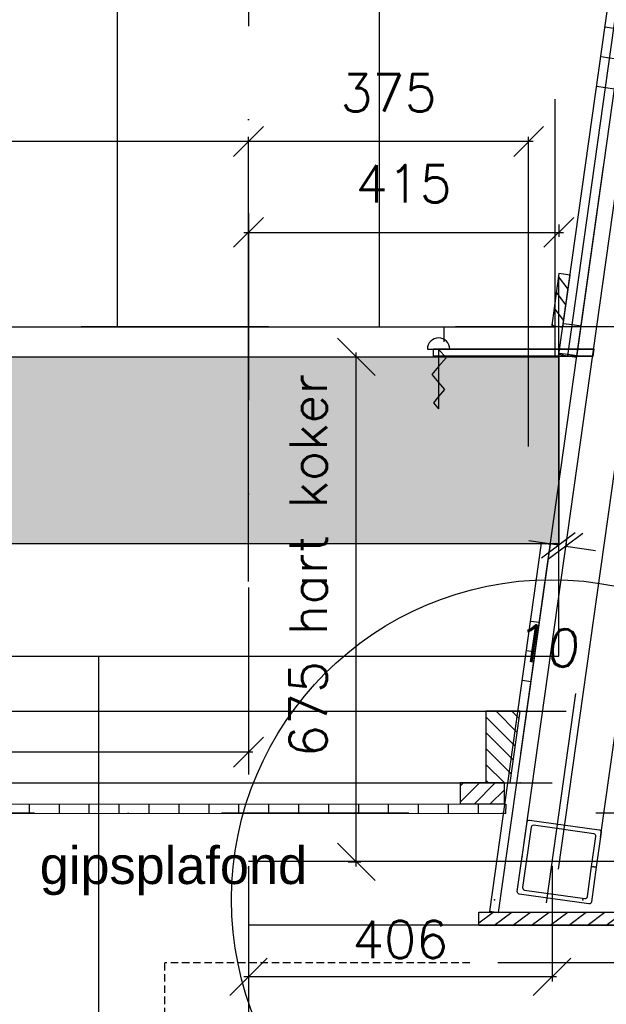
# Model space of a CAD drawing. Extents: x 0 to 316966, y 0 to 192112.
# Tile 26 of 54: x 166059 to 166843, y 94891 to 96206. Entities that reach past the tile are written whole.
import ezdxf

# ---------------------------------------------------------------- set-up
doc = ezdxf.new("R2010")
doc.units = 0
doc.header["$LTSCALE"] = 20
doc.header["$MEASUREMENT"] = 0
doc.header["$PDSIZE"] = -1
for name, pattern in [('DASHDOT', [25, 12.5, -6.25, 0, -6.25]), ('DD1', [2.66667, 1.66667, -0.5, 0, -0.5]), ('HIDDENX2', [0.75, 0.5, -0.25])]:
    doc.linetypes.add(name, pattern=pattern)
doc.layers.get('0').update_dxf_attribs({"linetype": 'CONTINUOUS'})
doc.layers.get('DEFPOINTS').update_dxf_attribs({"linetype": 'CONTINUOUS'})
for name, color, linetype in [('_DETAILNUMMERS', 4, 'CONTINUOUS'), ('_DETAILNUMMERSTEKST', 4, 'CONTINUOUS'), ('A--01A1_ACEER', 1, 'CONTINUOUS'), ('A--A23--_F--3-', 9, 'CONTINUOUS'), ('A--A25--_F--3-', 9, 'CONTINUOUS'), ('A--A42--_F--3-', 9, 'CONTINUOUS'), ('A--A42--_F123-', 9, 'CONTINUOUS'), ('A--L21--_F-23-', 4, 'CONTINUOUS'), ('A--L23--', 7, 'CONTINUOUS'), ('A--L23--_F--3-', 7, 'CONTINUOUS'), ('A--L25--_F-23-', 7, 'CONTINUOUS'), ('A--L28--', 7, 'CONTINUOUS'), ('A--L28--_F--3-', 1, 'CONTINUOUS'), ('A--L28D1_KONSTRUKTIES', 1, 'CONTINUOUS'), ('A--L31A1C_BUITENKOZIJN', 1, 'HIDDENX2'), ('A--L31D1_BUITENKOZIJN', 1, 'CONTINUOUS'), ('A--L35--', 7, 'CONTINUOUS'), ('A--L35--_F-23-', 7, 'CONTINUOUS'), ('A--L42--', 7, 'CONTINUOUS'), ('A--L42--_F--3-', 7, 'CONTINUOUS'), ('A--M$1A-_F123-', 1, 'CONTINUOUS'), ('A--M1$A-_F123-', 1, 'CONTINUOUS'), ('A--T$1A-_F123-_0_25MM', 2, 'CONTINUOUS'), ('A--T$1A-_F123_20', 1, 'CONTINUOUS'), ('STRAMIEN', 8, 'DD1'), ('X--LR---_CP', 7, 'CONTINUOUS')]:
    doc.layers.add(name, color=color, linetype=linetype)
doc.styles.add('ALFA-0_25', font='ROMANS')
doc.styles.add('EB2', font='ARIAL.TTF')
doc.styles.add('HIEMSTRA', font='romans.shx')
doc.dimstyles.new('ALFA-0_25', dxfattribs={"dimscale": 40, "dimtxt": 2.5, "dimasz": 2.5, "dimexe": 0.3, "dimexo": 0.3, "dimgap": 1.25, "dimtad": 1, "dimdec": 0, "dimzin": 0, "dimdsep": 46, "dimtxsty": 'ALFA-0_25', "dimblk1": 'OBLIQUE', "dimblk2": 'OBLIQUE', "dimsah": 1, "dimcen": 0.09, "dimdle": 0.3, "dimclrd": 1, "dimclre": 1, "dimclrt": 2, "dimadec": 0, "dimazin": 0, "dimtfac": 1, "dimtdec": 0, "dimtofl": 0, "dimtmove": 2, "dimatfit": 3, "dimldrblk": 'OBLIQUE', "dimfxl": 0, "dimtvp": 625, "dimtolj": 1, "dimtzin": 0, "dimarcsym": 0})
doc.dimstyles.get("Standard").update_dxf_attribs({"dimscale": 40, "dimtxt": 2.5, "dimasz": 2, "dimexe": 0.3, "dimexo": 0.3, "dimgap": 2, "dimtad": 1, "dimdec": 0, "dimzin": 0, "dimdsep": 46, "dimtxsty": 'HIEMSTRA', "dimblk1": 'OBLIQUE', "dimblk2": 'OBLIQUE', "dimsah": 1, "dimcen": 0.09, "dimdle": 0.3, "dimclrd": 1, "dimclre": 1, "dimclrt": 3, "dimadec": 0, "dimazin": 0, "dimtfac": 1, "dimtdec": 4, "dimtix": 1, "dimtmove": 2, "dimatfit": 3, "dimldrblk": 'OBLIQUE', "dimfxl": 0, "dimtvp": 625, "dimtolj": 1, "dimtzin": 0, "dimarcsym": 0})
doc.dimstyles.new('STANDARD$0', dxfattribs={"dimscale": 50, "dimtxt": 2.5, "dimasz": 2, "dimexe": 2, "dimexo": 0, "dimgap": 2, "dimtad": 1, "dimdec": 0, "dimzin": 0, "dimdsep": 46, "dimtxsty": 'ALFA-0_25', "dimblk1": 'OBLIQUE', "dimblk2": 'OBLIQUE', "dimsah": 1, "dimcen": -3, "dimdle": 2, "dimclrd": 1, "dimclre": 1, "dimclrt": 2, "dimadec": 0, "dimazin": 0, "dimtfac": 0.6666666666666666, "dimtofl": 0, "dimtmove": 2, "dimatfit": 3, "dimldrblk": 'OBLIQUE', "dimfxl": 0, "dimtvp": 0.8333333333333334, "dimtolj": 1, "dimtzin": 0, "dimarcsym": 0})
pattern_1 = [(352.000000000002, (0, 0), (55.66924038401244, 396.1072274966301), []), (352.000000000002, (5.566924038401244, 39.610722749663), (55.66924038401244, 396.1072274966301), []), (352.000000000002, (11.13384807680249, 79.22144549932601), (55.66924038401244, 396.1072274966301), [])]

# ---------------------------------------------------------------- blocks, each defined once
blk = doc.blocks.new('_OBLIQUE')
at = {"color": 0, "linetype": 'ByBlock'}
blk.add_line((-0.5, -0.5), (0.5, 0.5), dxfattribs=at)
blk = doc.blocks.new('*D66')
at = {"color": 1, "linetype": 'ByBlock'}
for p, q in [((166364.2649012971, 95767.12102637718), (166364.2649012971, 96049.813609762)), ((166370.2649012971, 96043.813609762), (164723.2649012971, 96043.813609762))]:
    blk.add_line(p, q, dxfattribs=at)
at = {"layer": 'DEFPOINTS', "color": 0, "linetype": 'ByBlock'}
for p in [(164729.2649012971, 96043.813609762), (164729.2649012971, 96043.813609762), (166364.2649012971, 95761.12102637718)]:
    blk.add_point(p, dxfattribs=at)
at = {"color": 1, "linetype": 'ByBlock', "xscale": 40, "yscale": 40, "zscale": 40, "rotation": 180}
blk.add_blockref('_OBLIQUE', (164729.2649012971, 96043.813609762), dxfattribs=at)
at = {"color": 1, "linetype": 'ByBlock', "xscale": 40, "yscale": 40, "zscale": 40}
blk.add_blockref('_OBLIQUE', (166364.2649012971, 96043.813609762), dxfattribs=at)
at = {"color": 2, "linetype": 'ByBlock', "insert": (165546.7649012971, 96108.813609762), "char_height": 50, "attachment_point": 5, "style": 'HIEMSTRA'}
blk.add_mtext('\\A1;1635', dxfattribs=at)
blk = doc.blocks.new('*D68')
at = {"color": 1, "linetype": 'ByBlock'}
for p, q in [((166364.2649012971, 95802.79707467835), (166364.2649012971, 96049.813609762)), ((166738.7778876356, 95636.16207984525), (166738.7778876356, 96049.813609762)), ((166744.7778876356, 96043.813609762), (166358.2649012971, 96043.813609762))]:
    blk.add_line(p, q, dxfattribs=at)
at = {"layer": 'DEFPOINTS', "color": 0, "linetype": 'ByBlock'}
for p in [(166364.2649012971, 96043.813609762), (166364.2649012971, 95796.79707467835), (166738.7778876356, 95630.16207984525)]:
    blk.add_point(p, dxfattribs=at)
at = {"color": 1, "linetype": 'ByBlock', "xscale": 40, "yscale": 40, "zscale": 40, "rotation": 180}
blk.add_blockref('_OBLIQUE', (166364.2649012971, 96043.813609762), dxfattribs=at)
at = {"color": 1, "linetype": 'ByBlock', "xscale": 40, "yscale": 40, "zscale": 40}
blk.add_blockref('_OBLIQUE', (166738.7778876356, 96043.813609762), dxfattribs=at)
at = {"color": 2, "linetype": 'ByBlock', "insert": (166551.5213944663, 96108.813609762), "char_height": 50, "attachment_point": 5, "style": 'HIEMSTRA'}
blk.add_mtext('\\A1;375', dxfattribs=at)
blk = doc.blocks.new('*U518')
at = {"layer": 'A--L23--_F--3-', "color": 2, "linetype": 'Continuous'}
blk.add_lwpolyline([(0, 0), (0, 20), (1896.029784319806, 20), (1896.029784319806, 0)], dxfattribs=at)
blk = doc.blocks.new('Q031607-')
at = {"layer": 'A--L35--_F-23-', "color": 1, "linetype": 'Continuous'}
blk.add_lwpolyline([(0, -15), (0, 15, 1), (0, -15)], format="xyb", dxfattribs=at)
for points in [[(0, 0), (11.76, 10), (23.53, 0), (34.12, -9), (44.71, 0), (54.12, 8), (63.53, 0), (71.76, -7), (80, 0)], [(0, 0), (80, 0)]]:
    blk.add_lwpolyline(points, dxfattribs=at)
at = {"layer": 'X--LR---_CP'}
blk.add_point((0, 0), dxfattribs=at)
blk.add_point((0, 0), dxfattribs=at)
blk.add_point((0, 0), dxfattribs=at)
blk = doc.blocks.new('*D88')
at = {"color": 1, "linetype": 'ByBlock'}
for p, q in [((166364.2649012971, 95932.75802683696), (166364.2649012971, 95916.25332375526)), ((166779.2649012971, 95932.75802683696), (166779.2649012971, 95916.25332375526)), ((166358.2649012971, 95922.25332375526), (166785.2649012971, 95922.25332375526))]:
    blk.add_line(p, q, dxfattribs=at)
at = {"layer": 'DEFPOINTS', "color": 0, "linetype": 'ByBlock'}
for p in [(166364.2649012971, 95938.75802683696), (166779.2649012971, 95938.75802683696), (166779.2649012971, 95922.25332375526)]:
    blk.add_point(p, dxfattribs=at)
at = {"color": 1, "linetype": 'ByBlock', "xscale": 40, "yscale": 40, "zscale": 40, "rotation": 180}
blk.add_blockref('_OBLIQUE', (166364.2649012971, 95922.25332375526), dxfattribs=at)
at = {"color": 1, "linetype": 'ByBlock', "xscale": 40, "yscale": 40, "zscale": 40}
blk.add_blockref('_OBLIQUE', (166779.2649012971, 95922.25332375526), dxfattribs=at)
at = {"color": 2, "linetype": 'ByBlock', "insert": (166571.7649012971, 95987.25332375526), "char_height": 50, "attachment_point": 5, "style": 'HIEMSTRA'}
blk.add_mtext('\\A1;415', dxfattribs=at)
blk = doc.blocks.new('*D89')
at = {"color": 1, "linetype": 'ByBlock'}
for p, q in [((165364.2649012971, 95239.32737853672), (165364.2649012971, 95221.39636398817)), ((166364.2649012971, 95239.32737853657), (166364.2649012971, 95221.39636398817)), ((166370.2649012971, 95227.39636398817), (165358.2649012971, 95227.39636398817))]:
    blk.add_line(p, q, dxfattribs=at)
at = {"layer": 'DEFPOINTS', "color": 0, "linetype": 'ByBlock'}
for p in [(165364.2649012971, 95245.32737853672), (166364.2649012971, 95245.32737853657), (165364.2649012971, 95227.39636398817)]:
    blk.add_point(p, dxfattribs=at)
at = {"color": 1, "linetype": 'ByBlock', "xscale": 40, "yscale": 40, "zscale": 40, "rotation": 180}
blk.add_blockref('_OBLIQUE', (165364.2649012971, 95227.39636398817), dxfattribs=at)
at = {"color": 1, "linetype": 'ByBlock', "xscale": 40, "yscale": 40, "zscale": 40}
blk.add_blockref('_OBLIQUE', (166364.2649012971, 95227.39636398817), dxfattribs=at)
at = {"color": 2, "linetype": 'ByBlock', "insert": (165864.2649012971, 95292.39636398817), "char_height": 50, "attachment_point": 5, "style": 'HIEMSTRA'}
blk.add_mtext('\\A1;1000', dxfattribs=at)
blk = doc.blocks.new('*U499')
at = {"layer": 'A--A42--_F--3-', "linetype": 'Continuous'}
h = blk.add_hatch(dxfattribs=at)
h.set_pattern_fill('ALFALINE', color=256, scale=40, angle=45, style=0)
h.set_pattern_definition([(90, (-165968.3932021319, -95152.14826665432), (-40, 7.105427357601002e-15), [])])
h.paths.add_polyline_path([(0, 0), (0.002344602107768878, 6.24999956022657), (739.9478955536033, 5.97241907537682), (739.9455509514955, -0.2775804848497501), (739.9432063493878, -6.52758004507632), (-0.002344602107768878, -6.24999956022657)])
at = {"layer": 'A--L42--_F--3-', "color": 3, "linetype": 'Continuous'}
for points in [[(0, 0), (-0.002344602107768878, -6.24999956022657), (739.9432063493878, -6.52758004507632), (739.9455509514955, -0.2775804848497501)], [(0, 0), (0.002344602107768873, 6.249999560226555), (739.9478955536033, 5.972419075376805), (739.9455509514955, -0.2775804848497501)], [(0, 0), (0.002344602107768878, 6.24999956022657), (739.9478955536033, 5.97241907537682), (739.9455509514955, -0.2775804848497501)], [(0, 0), (0.002344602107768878, 6.24999956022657), (739.9478955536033, 5.97241907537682), (739.9455509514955, -0.2775804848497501)]]:
    blk.add_lwpolyline(points, dxfattribs=at)
blk = doc.blocks.new('*D275')
at = {"layer": 'A--M$1A-_F123-', "color": 1}
blk.add_arc((166910.8666200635, 95796.31545734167), 293.9473057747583, 0, 82.0000039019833, dxfattribs=at)
at = {"layer": 'DEFPOINTS', "color": 0}
for p in [(167016.6577718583, 96549.05898768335), (167080.865841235, 96036.11804984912), (151814.591201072, 95796.31545734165), (185768.1238697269, 95796.31545734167), (166895.4658143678, 95686.73297664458)]:
    blk.add_point(p, dxfattribs=at)
at = {"layer": 'A--M$1A-_F123-', "color": 1, "xscale": 40, "yscale": 40, "zscale": 40}
for p, rotation in [((166951.7761583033, 96087.40209092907), 172.0000039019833), ((167204.8139258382, 95796.31545734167), 270)]:
    blk.add_blockref('_OBLIQUE', p, dxfattribs=dict(at, rotation=rotation))
at = {"layer": 'A--M$1A-_F123-', "color": 2, "insert": (167203.4548442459, 96044.75130440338), "char_height": 50, "attachment_point": 5, "rotation": 310.33449380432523, "style": 'HIEMSTRA'}
blk.add_mtext('\\A1;82.00°', dxfattribs=at)
blk = doc.blocks.new('*D351')
at = {"color": 1, "linetype": 'ByBlock'}
for p, q in [((166364.2649012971, 95075.31545734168), (166364.2649012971, 94921.25445888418)), ((166769.9868279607, 95075.31545734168), (166769.9868279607, 94921.25445888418)), ((166775.9868279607, 94927.25445888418), (166358.2649012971, 94927.25445888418))]:
    blk.add_line(p, q, dxfattribs=at)
at = {"layer": 'DEFPOINTS', "color": 0, "linetype": 'ByBlock'}
for p in [(166364.2649012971, 95081.31545734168), (166769.9868279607, 95081.31545734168), (166364.2649012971, 94927.25445888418)]:
    blk.add_point(p, dxfattribs=at)
at = {"color": 1, "linetype": 'ByBlock', "xscale": 50, "yscale": 50, "zscale": 50, "rotation": 180}
blk.add_blockref('_OBLIQUE', (166364.2649012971, 94927.25445888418), dxfattribs=at)
at = {"color": 1, "linetype": 'ByBlock', "xscale": 50, "yscale": 50, "zscale": 50}
blk.add_blockref('_OBLIQUE', (166769.9868279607, 94927.25445888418), dxfattribs=at)
at = {"color": 2, "linetype": 'ByBlock', "insert": (166567.1258646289, 94977.25445888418), "char_height": 50, "attachment_point": 5, "style": 'ALFA-0_25'}
blk.add_mtext('\\A1;406', dxfattribs=at)
blk = doc.blocks.new('*D384')
at = {"layer": 'A--M1$A-_F123-', "color": 1, "lineweight": -2}
for p, q in [((166960.5630597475, 94989.89793803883), (166960.5630597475, 94677.53174248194)), ((166358.2649012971, 94683.53174248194), (166966.5630597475, 94683.53174248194)), ((166364.2649012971, 94359.33403268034), (166364.2649012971, 94689.53174248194))]:
    blk.add_line(p, q, dxfattribs=at)
at = {"layer": 'DEFPOINTS', "color": 0}
for p in [(166960.5630597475, 94995.89793803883), (166960.5630597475, 94683.53174248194), (166364.2649012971, 94353.33403268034)]:
    blk.add_point(p, dxfattribs=at)
at = {"layer": 'A--M1$A-_F123-', "color": 1, "lineweight": -2, "xscale": 40, "yscale": 40, "zscale": 40, "rotation": 180}
blk.add_blockref('_OBLIQUE', (166364.2649012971, 94683.53174248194), dxfattribs=at)
at = {"layer": 'A--M1$A-_F123-', "color": 1, "lineweight": -2, "xscale": 40, "yscale": 40, "zscale": 40}
blk.add_blockref('_OBLIQUE', (166960.5630597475, 94683.53174248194), dxfattribs=at)
at = {"layer": 'A--M1$A-_F123-', "color": 2, "insert": (166753.9746411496, 94767.45968147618), "char_height": 50, "attachment_point": 5, "style": 'HIEMSTRA'}
blk.add_mtext('\\A1;596 op 2700+P', dxfattribs=at)
blk = doc.blocks.new('*U412')
at = {"layer": 'A--A42--_F123-', "linetype": 'Continuous'}
h = blk.add_hatch(dxfattribs=at)
h.set_pattern_fill('ALFAPLST', color=256, scale=400, angle=-7.999999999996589, style=0)
h.set_pattern_definition([(352.0000000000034, (0, 0), (55.66924038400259, 396.1072274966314), []), (352.0000000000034, (5.566924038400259, 39.61072274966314), (55.66924038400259, 396.1072274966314), []), (352.0000000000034, (11.13384807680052, 79.22144549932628), (55.66924038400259, 396.1072274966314), [])])
h.paths.add_polyline_path([(0, 0), (-5.941608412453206, 0.8350386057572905), (63.20448226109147, 492.8350386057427), (69.14609067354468, 491.9999999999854), (75.08769908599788, 491.1649613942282), (5.941608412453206, -0.8350386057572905)])
at = {"layer": 'A--L42--_F--3-', "color": 3, "linetype": 'Continuous'}
for points in [[(0, 0), (-5.941608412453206, 0.8350386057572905), (63.20448226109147, 492.8350386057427), (69.14609067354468, 491.9999999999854)], [(0, 0), (5.941608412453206, -0.8350386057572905), (75.08769908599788, 491.1649613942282), (69.14609067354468, 491.9999999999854)]]:
    blk.add_lwpolyline(points, dxfattribs=at)
blk = doc.blocks.new('Q020578-')
at = {"layer": 'A--L28--_F--3-', "color": 4, "linetype": 'Continuous'}
blk.add_lwpolyline([(-50.0147963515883, 0.0585206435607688), (-50.0147963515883, 47.05852064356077, -0.4142135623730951), (-47.0147963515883, 50.05852064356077), (46.9852036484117, 50.05852064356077, -0.4142135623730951), (49.9852036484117, 47.05852064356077), (49.9852036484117, -46.94147935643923, -0.4142135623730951), (46.9852036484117, -49.94147935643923), (-47.0147963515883, -49.94147935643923, -0.4142135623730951), (-50.0147963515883, -46.94147935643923), (-50.0147963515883, 0.0585206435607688), (-43.7147963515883, 0.0585206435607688), (-43.7147963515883, -40.64147935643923, 0.4142135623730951), (-40.7147963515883, -43.64147935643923), (40.6852036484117, -43.64147935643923, 0.4142135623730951), (43.6852036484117, -40.64147935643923), (43.6852036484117, 40.75852064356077, 0.4142135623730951), (40.6852036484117, 43.75852064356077), (-40.7147963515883, 43.75852064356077, 0.4142135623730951), (-43.7147963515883, 40.75852064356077), (-43.7147963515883, 0.0585206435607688)], format="xyb", close=True, dxfattribs=at)
at = {"layer": 'X--LR---_CP', "color": 4, "linetype": 'Continuous'}
for p in [(-50.0147963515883, 0.0585206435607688), (0, 0), (49.9852036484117, 0.0585206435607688)]:
    blk.add_point(p, dxfattribs=at)
blk = doc.blocks.new('*D385')
at = {"layer": 'A--M$1A-_F123-', "color": 1, "lineweight": -2}
for p, q in [((166778.5677496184, 95504.22279957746), (166738.9570595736, 95509.78995631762)), ((166779.0927338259, 95507.95809708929), (166778.5677496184, 95504.22279957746)), ((166788.9954063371, 95506.56630790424), (166788.4704221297, 95502.83101039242)), ((166788.4704221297, 95502.83101039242), (166828.0811121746, 95497.26385365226))]:
    blk.add_line(p, q, dxfattribs=at)
at = {"layer": 'DEFPOINTS', "color": 0}
for p in [(166779.0927338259, 95507.95809708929), (166788.4704221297, 95502.83101039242), (166788.9954063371, 95506.56630790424)]:
    blk.add_point(p, dxfattribs=at)
at = {"layer": 'A--M$1A-_F123-', "color": 1, "lineweight": -2, "xscale": 40, "yscale": 40, "zscale": 40}
for p, rotation in [((166778.5677496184, 95504.22279957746), 351.9996634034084), ((166788.4704221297, 95502.83101039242), 171.9996634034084)]:
    blk.add_blockref('_OBLIQUE', p, dxfattribs=dict(at, rotation=rotation))
at = {"layer": 'A--M$1A-_F123-', "color": 2, "insert": (166764.729931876, 95369.84082608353), "char_height": 50, "attachment_point": 5, "rotation": 351.99966340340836, "style": 'ALFA-0_25'}
blk.add_mtext('\\A1;10', dxfattribs=at)
blk = doc.blocks.new('*U404')
at = {"layer": 'A--A42--_F123-', "linetype": 'Continuous'}
h = blk.add_hatch(dxfattribs=at)
h.set_pattern_fill('ALFAPLST', color=256, scale=400, angle=-7.999999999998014, style=0)
h.set_pattern_definition(pattern_1)
h.paths.add_polyline_path([(0, 0), (-5.941608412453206, 0.8350386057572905), (135.9459561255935, 1010.417519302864), (141.8875645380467, 1009.582480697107), (147.8291729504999, 1008.74744209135), (5.941608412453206, -0.8350386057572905)])
at = {"layer": 'A--L42--_F--3-', "color": 3, "linetype": 'Continuous'}
for points in [[(0, 0), (-5.941608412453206, 0.8350386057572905), (135.9459561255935, 1010.417519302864), (141.8875645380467, 1009.582480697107)], [(0, 0), (5.941608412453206, -0.8350386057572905), (147.8291729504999, 1008.74744209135), (141.8875645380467, 1009.582480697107)]]:
    blk.add_lwpolyline(points, dxfattribs=at)
blk = doc.blocks.new('*D386')
at = {"layer": 'A--M$1A-_F123-', "color": 1, "lineweight": -2}
for p, q in [((166508.4476029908, 95074.89793803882), (166508.4476029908, 95761.89793803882)), ((166497.4438063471, 95755.89793803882), (166514.4476029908, 95755.89793803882)), ((166497.4438063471, 95080.89793803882), (166514.4476029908, 95080.89793803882))]:
    blk.add_line(p, q, dxfattribs=at)
at = {"layer": 'DEFPOINTS', "color": 0}
for p in [(166491.4438063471, 95755.89793803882), (166508.4476029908, 95755.89793803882), (166491.4438063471, 95080.89793803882)]:
    blk.add_point(p, dxfattribs=at)
at = {"layer": 'A--M$1A-_F123-', "color": 1, "lineweight": -2, "xscale": 50, "yscale": 50, "zscale": 50}
for p, rotation in [((166508.4476029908, 95755.89793803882), 90), ((166508.4476029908, 95080.89793803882), 270)]:
    blk.add_blockref('_OBLIQUE', p, dxfattribs=dict(at, rotation=rotation))
at = {"layer": 'A--M$1A-_F123-', "color": 2, "insert": (166444.2397862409, 95477.0486269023), "char_height": 50, "attachment_point": 5, "rotation": 90, "style": 'ALFA-0_25'}
blk.add_mtext('\\A1;675 hart koker', dxfattribs=at)
blk = doc.blocks.new('*U393')
at = {"layer": 'A--A42--_F123-', "linetype": 'Continuous'}
h = blk.add_hatch(dxfattribs=at)
h.set_pattern_fill('ALFAPLST', color=256, scale=400, angle=-7.999999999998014, style=0)
h.set_pattern_definition(pattern_1)
h.paths.add_polyline_path([(0, 0), (-5.941608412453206, 0.8350386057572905), (135.9459561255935, 1010.417519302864), (141.8875645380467, 1009.582480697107), (147.8291729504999, 1008.74744209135), (5.941608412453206, -0.8350386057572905)])
at = {"layer": 'A--L42--_F--3-', "color": 3, "linetype": 'Continuous'}
for points in [[(0, 0), (-5.941608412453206, 0.8350386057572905), (135.9459561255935, 1010.417519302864), (141.8875645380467, 1009.582480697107)], [(0, 0), (5.941608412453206, -0.8350386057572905), (147.8291729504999, 1008.74744209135), (141.8875645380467, 1009.582480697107)]]:
    blk.add_lwpolyline(points, dxfattribs=at)

msp = doc.modelspace()

# ---------------------------------------------------------------- hatches: boundary and pattern name
at = {"layer": 'A--A23--_F--3-'}
h = msp.add_hatch(dxfattribs=at)
h.set_pattern_fill('ALFABET', color=256, scale=20, angle=1, style=0, pattern_type=2)
h.set_pattern_definition([(134, (239501.8928910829, 1.455191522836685e-11), (86.32077604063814, 83.35900445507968), []), (129, (239501.8928910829, 1.455191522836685e-11), (-143.6492232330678, -10.04493226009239), [14.99999999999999, -164.9999999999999]), (184, (239501.8928910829, 1.455191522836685e-11), (30.37155278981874, 149.9312053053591), [12, -132]), (78.54860000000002, (239489.9221228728, -0.8370767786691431), (-113.2777785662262, 139.8861835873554), [12.74803799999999, -140.2284223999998]), (132.8158, (239502.5909873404, 39.99390780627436), (-213.9934415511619, -29.37357608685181), [22.49999999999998, -247.4999999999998]), (82.36440000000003, (239484.7582021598, 37.54609860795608), (-183.5039301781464, 198.0563242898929), [19.12205759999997, -210.3425999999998]), (187.8158, (239502.5909873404, 39.99390780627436), (-183.503775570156, 198.0564676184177), [18, -198]), (158, (239482.4195093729, 30.34447898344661), (-120.7685617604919, -78.42802107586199), [15, -165]), (213, (239482.4195093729, 30.34447898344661), (-46.12453210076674, 145.8572078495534), [12, -132]), (107.5485999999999, (239472.3554667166, 23.80880413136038), (-166.8931450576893, 67.42905611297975), [12.748038, -140.2284224]), (141.5, (239501.8928910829, 1.455191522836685e-11), (-1.269640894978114, 66.61107424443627), [0, -130.4, 0, -134, 0, -132.5]), (171.5, (239501.8928910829, 1.455191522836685e-11), (-51.2292074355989, 79.78856751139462), [0, -76.39999999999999, 0, -127.4, 0, -50.5]), (211.5, (239546.4860982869, -0.7783773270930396), (-106.8269538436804, -2.646990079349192), [0, -49.99999999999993, 0, -155.9999999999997, 0, -206.9999999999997]), (221.5, (239566.48305219, -1.127425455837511), (-116.2700548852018, 22.05354758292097), [0, -64.9999999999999, 0, -103.5999999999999, 0, -146.9999999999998]), (221.5, (239566.48305219, -1.127425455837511), (-116.2700548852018, 22.05354758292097), [0, -64.9999999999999, 0, -103.5999999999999, 0, -146.9999999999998])])
h.paths.add_polyline_path([(166779.2649012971, 95505.89793803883), (156964.2122344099, 95505.89793803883), (156964.2649012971, 95755.89793803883), (166779.2649012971, 95755.89793803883)])
at = {"layer": 'A--A25--_F--3-'}
h = msp.add_hatch(dxfattribs=at)
h.set_pattern_fill('ALFALINE', color=256, scale=15, angle=-97.9999999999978, style=0)
h.set_pattern_definition([(307.0000000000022, (167272.0696404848, 94211.54333911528), (11.97953265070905, 9.027225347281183), [])])
h.paths.add_polyline_path([(166769.5760746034, 95797.85191751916), (166784.4300956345, 95795.76432100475), (166794.1722127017, 95865.08308581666), (166779.3181916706, 95867.17068233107)])
h = msp.add_hatch(dxfattribs=at)
h.set_pattern_fill('ALFALINE', color=256, scale=15, style=0, pattern_type=2)
h.set_pattern_definition([(135, (166727.5595000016, 95186.4000899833), (10.60660171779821, 10.60660171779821), [])])
h.paths.add_polyline_path([(166714.0675695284, 95186.40001639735), (166727.5595000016, 95282.4000899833), (166681.5595000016, 95282.4000899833), (166681.5595000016, 95186.4000899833)])
h = msp.add_hatch(dxfattribs=at)
h.set_pattern_fill('ALFALINE', color=256, scale=15, angle=-90.00000000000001, style=0, pattern_type=2)
h.set_pattern_definition([(45.00000000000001, (164714.5742415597, 95158.40001676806), (10.60660171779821, -10.60660171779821), [])])
h.paths.add_polyline_path([(166647.346370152, 95158.40001639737), (166706.346370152, 95158.40001639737), (166706.346370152, 95186.40001639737), (166647.346370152, 95186.40001639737)])
h = msp.add_hatch(dxfattribs=at)
h.set_pattern_fill('ALFALINE', color=256, scale=15, angle=-90.00000000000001, style=0, pattern_type=2)
h.set_pattern_definition([(45.00000000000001, (164714.5742415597, 95158.40001676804), (10.60660171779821, -10.60660171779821), [])])
h.paths.add_polyline_path([(166647.346370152, 95158.40001639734), (166706.346370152, 95158.40001639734), (166706.346370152, 95186.40001639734), (166647.346370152, 95186.40001639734)])
h = msp.add_hatch(dxfattribs=at)
h.set_pattern_fill('ALFALINE', color=256, scale=15, angle=-8.000000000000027, style=0, pattern_type=2)
h.set_pattern_definition([(36.99999999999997, (39891.75586096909, -911.9999999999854), (-9.027225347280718, 11.9795326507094), [])])
h.paths.add_polyline_path([(166960.7706403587, 94995.89793803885), (166672.0798375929, 94995.89793803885), (166672.0798375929, 95013.89793803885), (166960.7706403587, 95013.89793803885)])

# ---------------------------------------------------------------- linework, layer by layer
at = {"color": 3}
for p, q in [((166611.5617183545, 95756.31545734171), (166611.5617183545, 95766.73297664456)), ((166611.5617183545, 95766.73297664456), (166825.9228753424, 95766.73297664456)), ((166611.6203968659, 95766.31545734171), (166825.8641968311, 95766.31545734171)), ((166825.8641968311, 95766.31545734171), (166824.458788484, 95756.31545734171)), ((166824.5174669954, 95756.73297664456), (166611.5617183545, 95756.73297664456)), ((166824.458788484, 95756.31545734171), (166611.5617183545, 95756.31545734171))]:
    msp.add_line(p, q, dxfattribs=at)
at = {"layer": '_DETAILNUMMERS'}
msp.add_circle((166769.0192431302, 95030.82304235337), 427.2623505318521, dxfattribs=at)
at = {"layer": '_DETAILNUMMERSTEKST'}
msp.add_line((167331.2837080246, 99005.89734013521), (166778.3135762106, 95071.3104068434), dxfattribs=at)
at = {"layer": 'A--01A1_ACEER'}
for p, q in [((166774.1911672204, 95756.31545734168), (166774.1911672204, 96100.42040974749)), ((166364.2649012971, 95455.5565032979), (166364.2649012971, 95861.25179515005)), ((166779.2649012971, 95455.5565032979), (166779.2649012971, 95861.25179515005)), ((166801.5509629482, 95305.90594774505), (166762.2539046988, 95026.2928492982)), ((166636.109302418, 95282.4000899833), (166788.7122913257, 95282.4000899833)), ((166619.6897706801, 95186.40001639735), (166770.360826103, 95186.40001639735)), ((167493.3414436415, 95081.31545734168), (166364.2649012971, 95081.31545734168)), ((167486.8396120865, 94996.31545734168), (166364.2649012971, 94996.31545734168)), ((168599.4478581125, 94945.89787345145), (166697.4503203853, 94945.89781395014))]:
    msp.add_line(p, q, dxfattribs=at)
at = {"layer": 'A--L21--_F-23-', "linetype": 'Continuous'}
msp.add_lwpolyline([(166779.2649012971, 95505.89793803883), (156964.2122344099, 95505.89793803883), (156964.2649012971, 95755.89793803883), (166779.2649012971, 95755.89793803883)], close=True, dxfattribs=at)
at = {"layer": 'A--L23--', "color": 2}
msp.add_line((166625.2946856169, 95795.89793803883), (166774.1911672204, 95795.89793803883), dxfattribs=at)
at = {"layer": 'A--L25--_F-23-', "color": 2, "linetype": 'Continuous'}
for points in [[(166714.0675695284, 95186.40001639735), (166727.5595000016, 95282.4000899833), (166681.5595000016, 95282.4000899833), (166681.5595000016, 95186.4000899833)], [(166647.346370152, 95158.40001639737), (166706.346370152, 95158.40001639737), (166706.346370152, 95186.40001639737), (166647.346370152, 95186.40001639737)], [(166647.346370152, 95158.40001639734), (166706.346370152, 95158.40001639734), (166706.346370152, 95186.40001639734), (166647.346370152, 95186.40001639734)], [(166960.7706403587, 94995.89793803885), (166672.0798375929, 94995.89793803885), (166672.0798375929, 95013.89793803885), (166960.7706403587, 95013.89793803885)]]:
    msp.add_lwpolyline(points, close=True, dxfattribs=at)
at = {"layer": 'A--L28D1_KONSTRUKTIES'}
for p, q in [((166189.2649012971, 95795.89793803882), (166189.2649012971, 98855.89793803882)), ((166539.2649012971, 95795.89793803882), (166539.2649012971, 98855.89793803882)), ((166164.2649012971, 92445.89793803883), (166164.2649012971, 95355.89793803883))]:
    msp.add_line(p, q, dxfattribs=at)
msp.add_lwpolyline([(165364.2649012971, 95505.89793803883), (165364.2649012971, 95355.89793803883), (166779.1015179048, 95355.89793803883), (166779.1015179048, 95505.43467291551)], dxfattribs=at)
at = {"layer": 'A--L31A1C_BUITENKOZIJN'}
for p, q in [((166252.4530389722, 92445.89779030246), (166252.4555012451, 94945.89787345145)), ((166660.3525250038, 94945.89781197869), (166252.455501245, 94945.89779030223))]:
    msp.add_line(p, q, dxfattribs=at)
at = {"layer": 'A--L31D1_BUITENKOZIJN'}
for p, q in [((166015.2694087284, 95282.39791932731), (166637.1214296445, 95282.40028506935)), ((165969.2692357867, 95186.39763462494), (166637.1214296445, 95186.40028506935))]:
    msp.add_line(p, q, dxfattribs=at)
at = {"layer": 'A--T$1A-_F123-_0_25MM', "color": 1}
for p, q in [((166730.1515830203, 95087.79658270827), (166950.1413158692, 96652.79658270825)), ((166834.8269823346, 95114.07109623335), (167049.1681227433, 96638.87927261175)), ((166728.5487737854, 95225.71690781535), (166838.7997700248, 96010.16007027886))]:
    msp.add_line(p, q, dxfattribs=at)
at = {"layer": 'A--T$1A-_F123-_0_25MM'}
msp.add_lwpolyline([(166769.5760746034, 95797.85191751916), (166784.4300956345, 95795.76432100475), (166794.1722127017, 95865.08308581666), (166779.3181916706, 95867.17068233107)], close=True, dxfattribs=at)
at = {"layer": 'STRAMIEN', "linetype": 'DASHDOT'}
for p, q in [((166364.2649012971, 109950.7161111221), (166364.2649012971, 90560.26999308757)), ((188895.3867110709, 95795.8979481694), (151614.2649012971, 95795.8979481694)), ((189082.969447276, 95145.89793803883), (152098.7249153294, 95145.89793803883))]:
    msp.add_line(p, q, dxfattribs=at)
at = {"layer": 'X--LR---_CP'}
for p in [(166697.500734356, 95186.40254636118), (166727.5595000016, 95186.4000899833), (166727.5595000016, 95186.4000899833), (166693.2468787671, 95030.1896976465), (166693.2468787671, 95030.1896976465), (166811.3820797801, 95030.1896976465), (166811.3820797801, 95030.1896976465)]:
    msp.add_point(p, dxfattribs=at)

# ---------------------------------------------------------------- block references
at = {"layer": 'A--L23--'}
msp.add_blockref('*U518', (164729.2649012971, 95775.89793803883), dxfattribs=at)
at = {"layer": 'A--L28--', "rotation": 171.9999999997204}
msp.add_blockref('Q020578-', (166779.6584786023, 95080.89793803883), dxfattribs=at)
at = {"layer": 'A--L35--', "rotation": 270}
msp.add_blockref('Q031607-', (166618.4453363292, 95766.31545734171), dxfattribs=at)
at = {"layer": 'A--L42--'}
for name, p in [('*U393', (166785.1796151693, 95757.98565040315)), ('*U404', (166797.0636563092, 95756.31545734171)), ('*U412', (166692.7205935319, 95013.89793803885)), ('*U499', (165968.3932021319, 95152.14826665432))]:
    msp.add_blockref(name, p, dxfattribs=at)

# ---------------------------------------------------------------- texts
at = {"layer": 'A--T$1A-_F123_20', "style": 'EB2'}
msp.add_text('gipsplafond', height=50, dxfattribs=at).set_placement((166085.408303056, 95051.32633009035))

# ---------------------------------------------------------------- dimensions: what is measured, and where the dimension line sits
at = {"layer": 'A--M$1A-_F123-'}
dim = msp.add_angular_dim_2l(base=(167080.865841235, 96036.11804984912), line1=((185768.1238697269, 95796.31545734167), (151814.5912010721, 95796.31545734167)), line2=((166895.4658143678, 95686.73297664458), (167016.6577718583, 96549.05898768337)), dimstyle='Standard', override={"dimscale": 20, "dimexe": 0, "dimexo": 0, "dimdec": 2, "dimcen": 0, "dimdle": 0, "dimclrt": 2, "dimadec": 2, "dimtfac": 0.75, "dimtvp": 1.5}, dxfattribs=at)
dim.commit()
dim.dimension.update_dxf_attribs({"geometry": '*D275', "text_midpoint": (167203.4548442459, 96044.75130440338), "dimtype": 162})
for base, p1, p2, picture, middle in [((164729.2649012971, 96043.813609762), (166364.2649012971, 95761.12102637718), (164729.2649012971, 96043.813609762), '*D66', (165546.7649012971, 96108.813609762)), ((166364.2649012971, 96043.813609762), (166738.7778876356, 95630.16207984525), (166364.2649012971, 95796.79707467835), '*D68', (166551.5213944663, 96108.813609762)), ((166779.2649012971, 95922.25332375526), (166364.2649012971, 95938.75802683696), (166779.2649012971, 95938.75802683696), '*D88', (166571.7649012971, 95987.25332375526)), ((165364.2649012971, 95227.39636398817), (166364.2649012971, 95245.32737853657), (165364.2649012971, 95245.32737853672), '*D89', (165864.2649012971, 95292.39636398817))]:
    dim = msp.add_linear_dim(base=base, p1=p1, p2=p2, dimstyle='Standard', override={"dimscale": 20, "dimclrt": 2}, dxfattribs=at)
    dim.commit()
    dim.dimension.update_dxf_attribs({"geometry": picture, "text_midpoint": middle})
dim = msp.add_linear_dim(base=(166508.4476029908, 95755.89793803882), p1=(166491.4438063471, 95080.89793803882), p2=(166491.4438063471, 95755.89793803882), angle=90, text='<> hart koker', dimstyle='ALFA-0_25', override={"dimscale": 20}, dxfattribs=at)
dim.commit()
dim.dimension.update_dxf_attribs({"geometry": '*D386', "text_midpoint": (166444.2397862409, 95477.0486269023), "dimtype": 160})
dim = msp.add_aligned_dim(p1=(166779.0927338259, 95507.95809708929), p2=(166788.9954063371, 95506.56630790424), distance=-3.77200953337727, dimstyle='STANDARD$0', override={"dimscale": 20, "dimexe": 0, "dimcen": 0, "dimdle": 0, "dimtfac": 0.75, "dimtvp": 1.5}, dxfattribs=at)
dim.commit()
dim.dimension.update_dxf_attribs({"geometry": '*D385', "text_midpoint": (166764.729931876, 95369.84082608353)})
at = {"layer": 'A--M1$A-_F123-', "color": 3}
dim = msp.add_linear_dim(base=(166364.2649012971, 94927.25445888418), p1=(166769.9868279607, 95081.31545734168), p2=(166364.2649012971, 95081.31545734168), dimstyle='ALFA-0_25', override={"dimscale": 20}, dxfattribs=at)
dim.commit()
dim.dimension.update_dxf_attribs({"geometry": '*D351', "text_midpoint": (166567.1258646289, 94977.25445888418)})
at = {"layer": 'A--M1$A-_F123-'}
dim = msp.add_linear_dim(base=(166960.5630597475, 94683.53174248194), p1=(166364.2649012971, 94353.33403268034), p2=(166960.5630597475, 94995.89793803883), text='<> op 2700+P', dimstyle='Standard', override={"dimscale": 20, "dimclrt": 2}, dxfattribs=at)
dim.commit()
dim.dimension.update_dxf_attribs({"geometry": '*D384', "text_midpoint": (166753.9746411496, 94767.45968147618), "dimtype": 160})

doc.saveas('drawing.dxf')
